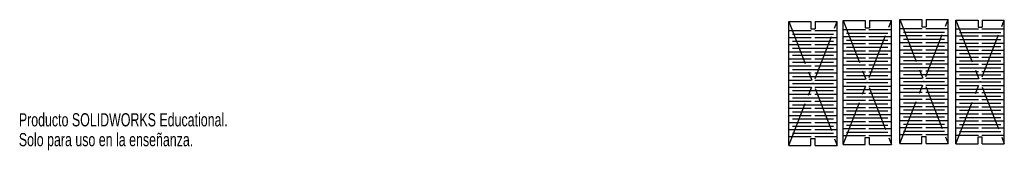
# Model space of a CAD drawing. Header units: millimetres. Extents: x 0 to 278, y 0 to 37.
import ezdxf

# ---------------------------------------------------------------- set-up
doc = ezdxf.new("R2010")
doc.units = ezdxf.units.MM
doc.header["$PDSIZE"] = -1
doc.linetypes.add('CENTERX2', pattern=[20.32, 12.7, -2.54, 2.54, -2.54])
doc.styles.add('SLDTEXTSTYLE0', font='TXT', dxfattribs={"width": 0.7})

msp = doc.modelspace()

# ---------------------------------------------------------------- linework, layer by layer
at = {"color": 7, "linetype": 'Continuous'}
for p, q in [((217.11, 1.29), (217.11, 36.29)), ((217.11, 36.29), (223.32, 36.29)), ((223.32, 36.29), (223.32, 34.29)), ((224.52, 36.29), (224.52, 34.29)), ((224.52, 36.29), (230.73, 36.29)), ((230.73, 1.29), (230.73, 36.29)), ((232.39, 1.57), (232.39, 36.57)), ((232.39, 36.57), (238.6, 36.57)), ((238.6, 36.57), (238.6, 34.57)), ((239.8, 36.57), (239.8, 34.57)), ((239.8, 36.57), (246.01, 36.57)), ((246.01, 1.57), (246.01, 36.57)), ((248.39, 1.85), (248.39, 36.85)), ((248.39, 36.85), (254.6, 36.85)), ((254.6, 36.85), (254.6, 34.85)), ((255.8, 36.85), (255.8, 34.85)), ((255.8, 36.85), (262.01, 36.85)), ((262.01, 1.85), (262.01, 36.85)), ((264.23, 1.74), (264.23, 36.74)), ((264.23, 36.74), (270.44, 36.74)), ((270.44, 36.74), (270.44, 34.74)), ((271.64, 36.74), (271.64, 34.74)), ((271.64, 36.74), (277.85, 36.74)), ((277.85, 1.74), (277.85, 36.74)), ((217.11, 33.79), (223.42, 33.79)), ((223.32, 34.29), (224.52, 34.29)), ((224.42, 33.79), (230.73, 33.79)), ((232.39, 34.07), (238.7, 34.07)), ((238.6, 34.57), (239.8, 34.57)), ((239.7, 34.07), (246.01, 34.07)), ((248.39, 34.35), (254.7, 34.35)), ((249.39, 33.35), (261.01, 33.35)), ((254.6, 34.85), (255.8, 34.85)), ((255.7, 34.35), (262.01, 34.35)), ((264.23, 34.24), (270.54, 34.24)), ((270.44, 34.74), (271.64, 34.74)), ((271.54, 34.24), (277.85, 34.24)), ((217.11, 31.79), (223.42, 31.79)), ((218.11, 32.79), (229.73, 32.79)), ((218.11, 30.79), (229.73, 30.79)), ((224.42, 31.79), (230.73, 31.79)), ((232.39, 32.07), (238.7, 32.07)), ((233.39, 33.07), (245.01, 33.07)), ((233.39, 31.07), (245.01, 31.07)), ((239.7, 32.07), (246.01, 32.07)), ((248.39, 32.35), (254.7, 32.35)), ((249.39, 31.35), (261.01, 31.35)), ((255.7, 32.35), (262.01, 32.35)), ((264.23, 32.24), (270.54, 32.24)), ((265.23, 33.24), (276.85, 33.24)), ((265.23, 31.24), (276.85, 31.24)), ((271.54, 32.24), (277.85, 32.24)), ((217.11, 29.79), (223.42, 29.79)), ((217.11, 27.79), (223.42, 27.79)), ((218.11, 28.79), (229.73, 28.79)), ((224.42, 29.79), (230.73, 29.79)), ((224.42, 27.79), (230.73, 27.79)), ((232.39, 30.07), (238.7, 30.07)), ((232.39, 28.07), (238.7, 28.07)), ((233.39, 29.07), (245.01, 29.07)), ((239.7, 30.07), (246.01, 30.07)), ((239.7, 28.07), (246.01, 28.07)), ((248.39, 30.35), (254.7, 30.35)), ((248.39, 28.35), (254.7, 28.35)), ((249.39, 29.35), (261.01, 29.35)), ((255.7, 30.35), (262.01, 30.35)), ((255.7, 28.35), (262.01, 28.35)), ((264.23, 30.24), (270.54, 30.24)), ((264.23, 28.24), (270.54, 28.24)), ((265.23, 29.24), (276.85, 29.24)), ((271.54, 30.24), (277.85, 30.24)), ((271.54, 28.24), (277.85, 28.24)), ((217.11, 25.79), (223.42, 25.79)), ((218.11, 26.79), (229.73, 26.79)), ((224.42, 25.79), (230.73, 25.79)), ((232.39, 26.07), (238.7, 26.07)), ((233.39, 27.07), (245.01, 27.07)), ((233.39, 25.07), (245.01, 25.07)), ((239.7, 26.07), (246.01, 26.07)), ((248.39, 26.35), (254.7, 26.35)), ((249.39, 27.35), (261.01, 27.35)), ((249.39, 25.35), (261.01, 25.35)), ((255.7, 26.35), (262.01, 26.35)), ((264.23, 26.24), (270.54, 26.24)), ((265.23, 27.24), (276.85, 27.24)), ((265.23, 25.24), (276.85, 25.24)), ((271.54, 26.24), (277.85, 26.24)), ((217.11, 23.79), (223.42, 23.79)), ((218.11, 24.79), (229.73, 24.79)), ((218.11, 22.79), (229.73, 22.79)), ((224.42, 23.79), (230.73, 23.79)), ((232.39, 24.07), (238.7, 24.07)), ((233.39, 23.07), (245.01, 23.07)), ((239.7, 24.07), (246.01, 24.07)), ((248.39, 24.35), (254.7, 24.35)), ((248.39, 22.35), (254.7, 22.35)), ((249.39, 23.35), (261.01, 23.35)), ((255.7, 24.35), (262.01, 24.35)), ((255.7, 22.35), (262.01, 22.35)), ((264.23, 24.24), (270.54, 24.24)), ((264.23, 22.24), (270.54, 22.24)), ((265.23, 23.24), (276.85, 23.24)), ((271.54, 24.24), (277.85, 24.24)), ((271.54, 22.24), (277.85, 22.24)), ((217.11, 21.79), (223.42, 21.79)), ((217.11, 19.79), (223.42, 19.79)), ((218.11, 20.79), (229.73, 20.79)), ((224.42, 21.79), (230.73, 21.79)), ((224.42, 19.79), (230.73, 19.79)), ((232.39, 22.07), (238.7, 22.07)), ((232.39, 20.07), (238.7, 20.07)), ((233.39, 21.07), (245.01, 21.07)), ((239.7, 22.07), (246.01, 22.07)), ((239.7, 20.07), (246.01, 20.07)), ((248.39, 20.35), (254.7, 20.35)), ((249.39, 21.35), (261.01, 21.35)), ((255.7, 20.35), (262.01, 20.35)), ((264.23, 20.24), (270.54, 20.24)), ((265.23, 21.24), (276.85, 21.24)), ((271.54, 20.24), (277.85, 20.24)), ((217.11, 17.79), (223.42, 17.79)), ((218.11, 18.79), (229.73, 18.79)), ((218.11, 16.79), (229.73, 16.79)), ((224.42, 17.79), (230.73, 17.79)), ((232.39, 18.07), (238.7, 18.07)), ((233.39, 19.07), (245.01, 19.07)), ((233.39, 17.07), (245.01, 17.07)), ((239.7, 18.07), (246.01, 18.07)), ((248.39, 18.35), (254.7, 18.35)), ((249.39, 19.35), (261.01, 19.35)), ((249.39, 17.35), (261.01, 17.35)), ((255.7, 18.35), (262.01, 18.35)), ((264.23, 18.24), (270.54, 18.24)), ((265.23, 19.24), (276.85, 19.24)), ((265.23, 17.24), (276.85, 17.24)), ((271.54, 18.24), (277.85, 18.24)), ((217.11, 15.79), (223.42, 15.79)), ((218.11, 14.79), (229.73, 14.79)), ((224.42, 15.79), (230.73, 15.79)), ((232.39, 16.07), (238.7, 16.07)), ((232.39, 14.07), (238.7, 14.07)), ((233.39, 15.07), (245.01, 15.07)), ((239.7, 16.07), (246.01, 16.07)), ((239.7, 14.07), (246.01, 14.07)), ((248.39, 16.35), (254.7, 16.35)), ((248.39, 14.35), (254.7, 14.35)), ((249.39, 15.35), (261.01, 15.35)), ((255.7, 16.35), (262.01, 16.35)), ((255.7, 14.35), (262.01, 14.35)), ((264.23, 16.24), (270.54, 16.24)), ((264.23, 14.24), (270.54, 14.24)), ((265.23, 15.24), (276.85, 15.24)), ((271.54, 16.24), (277.85, 16.24)), ((271.54, 14.24), (277.85, 14.24)), ((217.11, 13.79), (223.42, 13.79)), ((217.11, 11.79), (223.42, 11.79)), ((218.11, 12.79), (229.73, 12.79)), ((224.42, 13.79), (230.73, 13.79)), ((224.42, 11.79), (230.73, 11.79)), ((232.39, 12.07), (238.7, 12.07)), ((233.39, 13.07), (245.01, 13.07)), ((239.7, 12.07), (246.01, 12.07)), ((248.39, 12.35), (254.7, 12.35)), ((249.39, 13.35), (261.01, 13.35)), ((249.39, 11.35), (261.01, 11.35)), ((255.7, 12.35), (262.01, 12.35)), ((264.23, 12.24), (270.54, 12.24)), ((265.23, 13.24), (276.85, 13.24)), ((265.23, 11.24), (276.85, 11.24)), ((271.54, 12.24), (277.85, 12.24)), ((217.11, 9.79), (223.42, 9.79)), ((218.11, 10.79), (229.73, 10.79)), ((218.11, 8.79), (229.73, 8.79)), ((224.42, 9.79), (230.73, 9.79)), ((232.39, 10.07), (238.7, 10.07)), ((233.39, 11.07), (245.01, 11.07)), ((233.39, 9.07), (245.01, 9.07)), ((239.7, 10.07), (246.01, 10.07)), ((248.39, 10.35), (254.7, 10.35)), ((248.39, 8.35), (254.7, 8.35)), ((249.39, 9.35), (261.01, 9.35)), ((255.7, 10.35), (262.01, 10.35)), ((255.7, 8.35), (262.01, 8.35)), ((264.23, 10.24), (270.54, 10.24)), ((265.23, 9.24), (276.85, 9.24)), ((271.54, 10.24), (277.85, 10.24)), ((217.11, 7.79), (223.42, 7.79)), ((217.11, 5.79), (223.42, 5.79)), ((218.11, 6.79), (229.73, 6.79)), ((224.42, 7.79), (230.73, 7.79)), ((224.42, 5.79), (230.73, 5.79)), ((232.39, 8.07), (238.7, 8.07)), ((232.39, 6.07), (238.7, 6.07)), ((233.39, 7.07), (245.01, 7.07)), ((239.7, 8.07), (246.01, 8.07)), ((239.7, 6.07), (246.01, 6.07)), ((248.39, 6.35), (254.7, 6.35)), ((249.39, 7.35), (261.01, 7.35)), ((255.7, 6.35), (262.01, 6.35)), ((264.23, 8.24), (270.54, 8.24)), ((264.23, 6.24), (270.54, 6.24)), ((265.23, 7.24), (276.85, 7.24)), ((271.54, 8.24), (277.85, 8.24)), ((271.54, 6.24), (277.85, 6.24)), ((217.11, 3.79), (223.42, 3.79)), ((218.11, 4.79), (229.73, 4.79)), ((223.32, 3.29), (224.52, 3.29)), ((223.32, 1.29), (223.32, 3.29)), ((224.42, 3.79), (230.73, 3.79)), ((224.52, 1.29), (224.52, 3.29)), ((232.39, 4.07), (238.7, 4.07)), ((233.39, 5.07), (245.01, 5.07)), ((238.6, 3.57), (239.8, 3.57)), ((238.6, 1.57), (238.6, 3.57)), ((239.7, 4.07), (246.01, 4.07)), ((239.8, 1.57), (239.8, 3.57)), ((248.39, 4.35), (254.7, 4.35)), ((249.39, 5.35), (261.01, 5.35)), ((254.6, 3.85), (255.8, 3.85)), ((254.6, 1.85), (254.6, 3.85)), ((255.7, 4.35), (262.01, 4.35)), ((255.8, 1.85), (255.8, 3.85)), ((264.23, 4.24), (270.54, 4.24)), ((265.23, 5.24), (276.85, 5.24)), ((270.44, 3.74), (271.64, 3.74)), ((270.44, 1.74), (270.44, 3.74)), ((271.54, 4.24), (277.85, 4.24)), ((271.64, 1.74), (271.64, 3.74)), ((217.11, 1.29), (223.32, 1.29)), ((224.52, 1.29), (230.73, 1.29)), ((232.39, 1.57), (238.6, 1.57)), ((239.8, 1.57), (246.01, 1.57)), ((248.39, 1.85), (254.6, 1.85)), ((255.8, 1.85), (262.01, 1.85)), ((264.23, 1.74), (270.44, 1.74)), ((271.64, 1.74), (277.85, 1.74))]:
    msp.add_line(p, q, dxfattribs=at)
at = {"color": 7, "linetype": 'CENTERX2'}
for p, q in [((217.11, 1.29), (230.73, 36.29)), ((217.11, 36.29), (230.73, 1.29)), ((232.39, 1.57), (246.01, 36.57)), ((232.39, 36.57), (246.01, 1.57)), ((248.39, 1.85), (262.01, 36.85)), ((248.39, 36.85), (262.01, 1.85)), ((264.23, 1.74), (277.85, 36.74)), ((264.23, 36.74), (277.85, 1.74)), ((222.06, 18.79), (226.6, 18.79)), ((237.33, 19.07), (241.88, 19.07)), ((253.33, 19.35), (257.88, 19.35)), ((269.17, 19.24), (273.72, 19.24))]:
    msp.add_line(p, q, dxfattribs=at)
at = {"color": 7, "linetype": 'Continuous'}
for p in [(223.92, 18.79), (239.2, 19.07), (255.2, 19.35), (271.04, 19.24)]:
    msp.add_point(p, dxfattribs=at)

# ---------------------------------------------------------------- texts
at = {"color": 7, "linetype": 'Continuous', "char_height": 3.7351, "attachment_point": 1, "style": 'SLDTEXTSTYLE0'}
for s, insert in [('Producto SOLIDWORKS Educational.', (0, 10.42)), ('Solo para uso en la enseñanza.', (0, 4.81))]:
    msp.add_mtext(s, dxfattribs=dict(at, insert=insert))

doc.saveas('drawing.dxf')
